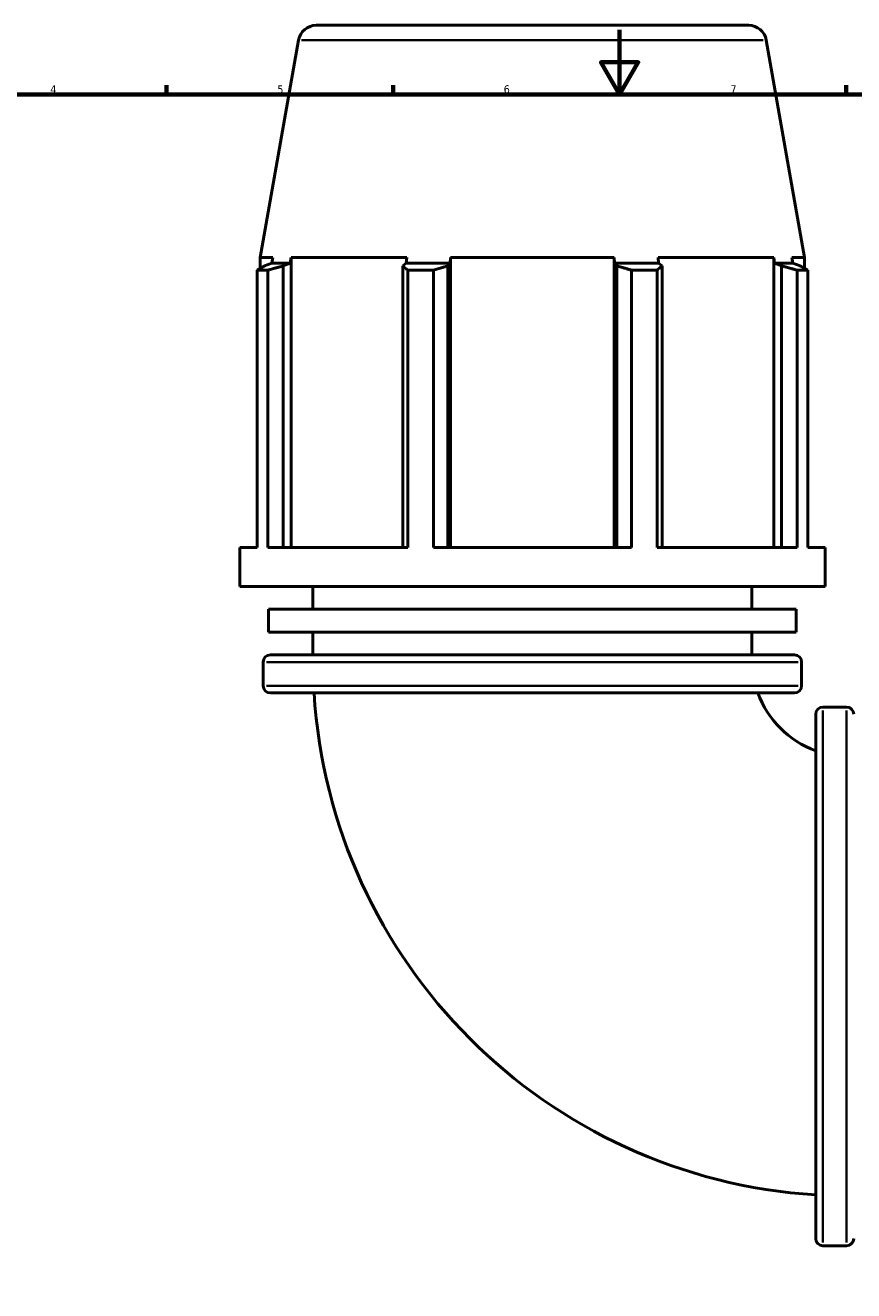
# Model space of a CAD drawing. Header units: millimetres. Extents: x -20 to 1216, y -71 to 1394.
# Tile 3 of 10: x 237 to 493, y 204 to 595. Entities that reach past the tile are written whole.
import ezdxf

# ---------------------------------------------------------------- set-up
doc = ezdxf.new("R2010")
doc.units = ezdxf.units.MM
for name, color, linetype, lineweight in [('Border (ISO)', 7, 'Continuous', 70), ('Visible (ISO)', 7, 'Continuous', 50), ('Visible Narrow (ISO)', 7, 'Continuous', 35)]:
    doc.layers.add(name, color=color, linetype=linetype, lineweight=lineweight)
doc.styles.add('Note Text (ISO)', font='tahoma.ttf')

# ---------------------------------------------------------------- blocks, each defined once
blk = doc.blocks.new('Borders Default Border')
at = {"layer": 'Border (ISO)'}
for p, q in [((280.33, 574), (280.33, 576.9)), ((350.42, 574), (350.42, 576.9)), ((490.58, 574), (490.58, 576.9))]:
    blk.add_line(p, q, dxfattribs=at)
at = {"layer": 'Border (ISO)', "flags": 128}
for points in [[(420.5, 594), (420.5, 574), (414.73, 584), (426.27, 584), (420.5, 574)], [(20, 20), (20, 574), (821, 574), (821, 20), (20, 20)]]:
    blk.add_lwpolyline(points, dxfattribs=at)
at = {"layer": 'Border (ISO)', "color": 232, "true_color": 0xca0064, "char_height": 2.5, "attachment_point": 7, "style": 'Note Text (ISO)'}
for s, insert in [('4', (244.42, 574.4)), ('5', (314.64, 574.35)), ('6', (384.66, 574.35)), ('7', (454.77, 574.4))]:
    blk.add_mtext(s, dxfattribs=dict(at, insert=insert))

msp = doc.modelspace()

# ---------------------------------------------------------------- linework, layer by layer
at = {"layer": 'Visible (ISO)'}
for p, q in [((326.646, 595.427), (460.416, 595.427)), ((321.23, 590.882), (309.366, 523.601)), ((465.833, 590.882), (477.696, 523.601)), ((313.262, 523.601), (309.366, 523.601)), ((309.366, 520.303), (309.366, 523.601)), ((312.98, 521.927), (310.672, 521.047)), ((313.262, 523.601), (312.98, 521.927)), ((318.614, 521.927), (312.98, 521.927)), ((316.468, 521.047), (318.614, 521.927)), ((316.468, 434.034), (316.468, 521.047)), ((318.614, 521.927), (318.876, 523.601)), ((318.876, 434.034), (318.876, 523.601)), ((354.668, 523.601), (318.876, 523.601)), ((354.532, 521.927), (353.414, 521.047)), ((353.414, 521.047), (353.414, 434.034)), ((354.668, 523.601), (354.532, 521.927)), ((368.134, 521.927), (354.532, 521.927)), ((367.406, 521.047), (368.134, 521.927)), ((367.406, 434.034), (367.406, 521.047)), ((368.134, 521.927), (368.222, 523.601)), ((368.222, 434.034), (368.222, 523.601)), ((418.84, 523.601), (368.222, 523.601)), ((418.84, 523.601), (418.929, 521.927)), ((418.84, 434.034), (418.84, 523.601)), ((418.929, 521.927), (419.657, 521.047)), ((432.531, 521.927), (418.929, 521.927)), ((419.657, 521.047), (419.657, 434.034)), ((468.186, 523.601), (432.394, 523.601)), ((432.531, 521.927), (432.394, 523.601)), ((433.648, 521.047), (432.531, 521.927)), ((433.648, 434.034), (433.648, 521.047)), ((468.186, 523.601), (468.448, 521.927)), ((468.186, 434.034), (468.186, 523.601)), ((468.448, 521.927), (470.595, 521.047)), ((474.082, 521.927), (468.448, 521.927)), ((470.595, 521.047), (470.595, 434.034)), ((477.696, 523.601), (473.801, 523.601)), ((474.082, 521.927), (473.801, 523.601)), ((476.39, 521.047), (474.082, 521.927)), ((477.696, 520.303), (477.696, 523.601)), ((311.65, 519.729), (308.377, 519.729)), ((308.377, 434.034), (308.377, 519.729)), ((311.65, 519.729), (311.65, 434.034)), ((362.887, 519.729), (354.987, 519.729)), ((354.987, 434.034), (354.987, 519.729)), ((362.887, 519.729), (362.887, 434.034)), ((432.076, 519.729), (424.175, 519.729)), ((424.175, 434.034), (424.175, 519.729)), ((432.076, 519.729), (432.076, 434.034)), ((478.685, 519.729), (475.413, 519.729)), ((475.413, 434.034), (475.413, 519.729)), ((478.685, 519.729), (478.685, 434.034)), ((308.377, 434.034), (303.031, 434.034)), ((303.031, 421.967), (303.031, 434.034)), ((354.987, 434.034), (311.65, 434.034)), ((424.175, 434.034), (362.887, 434.034)), ((475.413, 434.034), (432.076, 434.034)), ((484.031, 434.034), (478.685, 434.034)), ((484.031, 421.967), (484.031, 434.034)), ((484.031, 421.967), (303.031, 421.967)), ((325.656, 414.911), (325.656, 421.967)), ((461.406, 414.911), (461.406, 421.967)), ((475.126, 414.911), (311.936, 414.911)), ((311.936, 407.855), (311.936, 414.911)), ((475.126, 407.855), (475.126, 414.911)), ((475.126, 407.855), (311.936, 407.855)), ((325.656, 400.799), (325.656, 407.855)), ((461.406, 400.799), (461.406, 407.855)), ((312.471, 400.799), (474.591, 400.799)), ((310.271, 391.239), (310.271, 398.599)), ((476.791, 391.239), (476.791, 398.599)), ((474.591, 389.039), (312.471, 389.039)), ((483.343, 384.687), (490.703, 384.687)), ((481.143, 220.367), (481.143, 382.487)), ((483.343, 218.167), (490.703, 218.167))]:
    msp.add_line(p, q, dxfattribs=at)
for centre, radius, start, end in [((326.646, 589.927), 5.5, 90, 170), ((460.416, 589.927), 5.5, 10, 90), ((312.471, 398.599), 2.2, 90, 180), ((474.591, 398.599), 2.2, 0, 90), ((312.471, 391.239), 2.2, 180, 270), ((474.591, 391.239), 2.2, 270, 0), ((491.531, 399.427), 165.875, 183.59052, 266.40948), ((491.531, 399.427), 30.125, 200.17141, 249.82859), ((483.343, 382.487), 2.2, 90, 180), ((490.703, 382.487), 2.2, 0, 90), ((483.343, 220.367), 2.2, 180, 270), ((490.703, 220.367), 2.2, 270, 0)]:
    msp.add_arc(centre, radius, start, end, dxfattribs=at)
for points, weights in [([(308.377, 519.729), (309.548, 520.414), (310.672, 521.047)], [1, 1.00070133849, 1.00058569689]), ([(316.468, 521.047), (314.108, 520.414), (311.65, 519.729)], [1.00058569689, 1.00070133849, 1]), ([(354.987, 519.729), (354.185, 520.414), (353.414, 521.047)], [1, 1.00070133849, 1.00058569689]), ([(367.406, 521.047), (365.193, 520.414), (362.887, 519.729)], [1.00058569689, 1.0007013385, 1]), ([(424.175, 519.729), (421.87, 520.414), (419.657, 521.047)], [1, 1.00070133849, 1.00058569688]), ([(433.648, 521.047), (432.878, 520.414), (432.076, 519.729)], [1.00058569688, 1.00070133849, 1]), ([(475.413, 519.729), (472.955, 520.414), (470.595, 521.047)], [1, 1.00070133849, 1.00058569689]), ([(476.39, 521.047), (477.514, 520.414), (478.685, 519.729)], [1.00058569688, 1.00070133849, 1])]:
    msp.add_rational_spline(points, weights, degree=2, dxfattribs=at)
at = {"layer": 'Visible Narrow (ISO)'}
for p, q in [((464.942, 590.882), (322.12, 590.882)), ((475.766, 398.599), (311.296, 398.599)), ((311.296, 391.239), (475.766, 391.239)), ((483.343, 383.662), (483.343, 219.192)), ((490.703, 219.192), (490.703, 383.662))]:
    msp.add_line(p, q, dxfattribs=at)

# ---------------------------------------------------------------- block references
msp.add_blockref('Borders Default Border', (0, 0))

doc.saveas('drawing.dxf')
